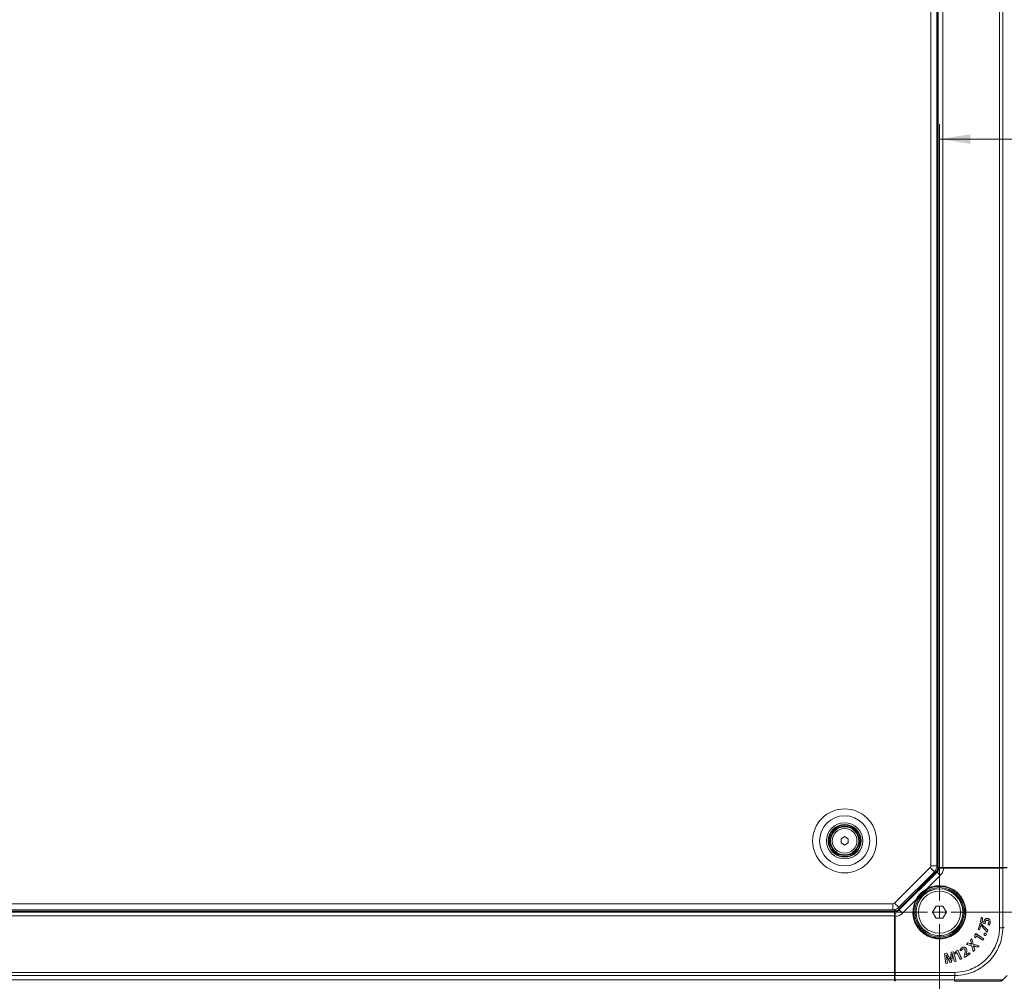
# Model space of a CAD drawing. Header units: millimetres. Extents: x 0 to 1118, y 0 to 864.
# Tile 73 of 256: x 343 to 449, y 266 to 369. Entities that reach past the tile are written whole.
import ezdxf

# ---------------------------------------------------------------- set-up
doc = ezdxf.new("R2010")
doc.units = ezdxf.units.MM
doc.styles.add('SLDTEXTSTYLE3', font='TXT', dxfattribs={"width": 0.605})
doc.dimstyles.new('SLDDIMSTYLE0', dxfattribs={"dimtxt": 3.175, "dimasz": 3.302, "dimexe": 0, "dimexo": 0.0625, "dimgap": 0.79375, "dimtad": 0, "dimtih": 1, "dimtoh": 1, "dimdec": 1, "dimlfac": 4, "dimrnd": 1e-09, "dimzin": 12, "dimdsep": 46, "dimtxsty": 'SLDTEXTSTYLE3', "dimsah": 1, "dimcen": 0.09, "dimadec": 0, "dimazin": 3, "dimtfac": 1, "dimtofl": 0, "dimtmove": 0, "dimatfit": 3, "dimfxl": 1, "dimfrac": 2, "dimtolj": 1, "dimtzin": 12, "dimarcsym": 0})
doc.dimstyles.new('SLDDIMSTYLE1', dxfattribs={"dimtxt": 3.175, "dimasz": 3.302, "dimexe": 0, "dimexo": 0.0625, "dimgap": 0.79375, "dimtad": 0, "dimtih": 1, "dimtoh": 1, "dimdec": 1, "dimlfac": 4, "dimrnd": 1e-09, "dimzin": 4, "dimdsep": 46, "dimtxsty": 'SLDTEXTSTYLE3', "dimsah": 1, "dimcen": 0.09, "dimadec": 0, "dimazin": 1, "dimtfac": 1, "dimtofl": 0, "dimtmove": 0, "dimatfit": 3, "dimfxl": 1, "dimfrac": 2, "dimtolj": 1, "dimtzin": 12, "dimarcsym": 0})

# ---------------------------------------------------------------- blocks, each defined once
blk = doc.blocks.new('_D_8')
at = {"color": 7, "linetype": 'Continuous', "lineweight": 0}
for p, q in [((441.58, 272.11), (441.58, 216.89)), ((425.95, 244.15), (425.95, 216.89)), ((425.95, 218.49), (417.79, 218.49)), ((441.58, 218.49), (425.95, 218.49))]:
    blk.add_line(p, q, dxfattribs=at)
for points in [[(425.95, 218.49), (429.25, 217.99), (429.25, 219)], [(441.58, 218.49), (438.27, 219), (438.27, 217.99)]]:
    blk.add_solid(points, dxfattribs=at)
at = {"color": 7, "linetype": 'Continuous', "lineweight": 0, "insert": (409.3, 220.15), "char_height": 3.175, "attachment_point": 1, "style": 'SLDTEXTSTYLE3'}
blk.add_mtext('62.5', dxfattribs=at)
blk = doc.blocks.new('_D_9')
at = {"color": 7, "linetype": 'Continuous', "lineweight": 0}
for p, q in [((441.58, 272.11), (441.58, 193.01)), ((261.93, 199.36), (261.93, 193.01)), ((261.93, 194.61), (346.29, 194.61)), ((441.58, 194.61), (357.21, 194.61))]:
    blk.add_line(p, q, dxfattribs=at)
for points in [[(261.93, 194.61), (265.23, 194.1), (265.23, 195.12)], [(441.58, 194.61), (438.27, 195.12), (438.27, 194.1)]]:
    blk.add_solid(points, dxfattribs=at)
at = {"color": 7, "linetype": 'Continuous', "lineweight": 0, "insert": (346.29, 196.27), "char_height": 3.175, "attachment_point": 1, "style": 'SLDTEXTSTYLE3'}
blk.add_mtext('718.6', dxfattribs=at)
blk = doc.blocks.new('_D_10')
at = {"color": 7, "linetype": 'Continuous', "lineweight": 0}
for p, q in [((439.98, 273.71), (222.4, 273.71)), ((224, 273.71), (224, 239.77)), ((224, 200.96), (224, 234.9)), ((260.33, 200.96), (222.4, 200.96))]:
    blk.add_line(p, q, dxfattribs=at)
for points in [[(224, 273.71), (223.5, 270.41), (224.51, 270.41)], [(224, 200.96), (224.51, 204.26), (223.5, 204.26)]]:
    blk.add_solid(points, dxfattribs=at)
at = {"color": 7, "linetype": 'Continuous', "lineweight": 0, "insert": (218.55, 238.99), "char_height": 3.175, "attachment_point": 1, "style": 'SLDTEXTSTYLE3'}
blk.add_mtext('291.0', dxfattribs=at)
blk = doc.blocks.new('_D_11')
at = {"color": 7, "linetype": 'Continuous', "lineweight": 0}
for p, q in [((443.18, 273.71), (469.39, 273.71)), ((467.79, 273.71), (467.79, 261.92)), ((467.79, 245.25), (467.79, 257.05)), ((427.05, 245.25), (469.39, 245.25))]:
    blk.add_line(p, q, dxfattribs=at)
for points in [[(467.79, 273.71), (467.29, 270.41), (468.3, 270.41)], [(467.79, 245.25), (468.3, 248.55), (467.29, 248.55)]]:
    blk.add_solid(points, dxfattribs=at)
at = {"color": 7, "linetype": 'Continuous', "lineweight": 0, "insert": (462.34, 261.14), "char_height": 3.175, "attachment_point": 1, "style": 'SLDTEXTSTYLE3'}
blk.add_mtext('113.8', dxfattribs=at)
blk = doc.blocks.new('_D_12')
at = {"color": 7, "linetype": 'Continuous', "lineweight": 0}
for p, q in [((520.82, 345.84), (559.74, 345.84)), ((558.14, 345.84), (558.14, 312.21)), ((558.14, 273.71), (558.14, 307.34)), ((443.18, 273.71), (559.74, 273.71))]:
    blk.add_line(p, q, dxfattribs=at)
for points in [[(558.14, 345.84), (557.63, 342.54), (558.65, 342.54)], [(558.14, 273.71), (558.65, 277.01), (557.63, 277.01)]]:
    blk.add_solid(points, dxfattribs=at)
at = {"color": 7, "linetype": 'Continuous', "lineweight": 0, "insert": (552.68, 311.43), "char_height": 3.175, "attachment_point": 1, "style": 'SLDTEXTSTYLE3'}
blk.add_mtext('288.5', dxfattribs=at)
blk = doc.blocks.new('_D_13')
at = {"color": 7, "linetype": 'Continuous', "lineweight": 0}
for p, q in [((441.58, 275.31), (441.58, 357.89)), ((519.35, 346.19), (519.35, 357.89)), ((441.58, 356.29), (475.01, 356.29)), ((519.35, 356.29), (485.92, 356.29))]:
    blk.add_line(p, q, dxfattribs=at)
for points in [[(441.58, 356.29), (444.88, 355.78), (444.88, 356.79)], [(519.35, 356.29), (516.05, 356.79), (516.05, 355.78)]]:
    blk.add_solid(points, dxfattribs=at)
at = {"color": 7, "linetype": 'Continuous', "lineweight": 0, "insert": (475.01, 357.94), "char_height": 3.175, "attachment_point": 1, "style": 'SLDTEXTSTYLE3'}
blk.add_mtext('311.1', dxfattribs=at)
blk = doc.blocks.new('_D_14')
at = {"color": 7, "linetype": 'Continuous', "lineweight": 0}
for p, q in [((441.58, 272.11), (441.58, 204.41)), ((348.7, 244.15), (348.7, 204.41)), ((348.7, 206.01), (389.68, 206.01)), ((441.58, 206.01), (400.6, 206.01))]:
    blk.add_line(p, q, dxfattribs=at)
for points in [[(348.7, 206.01), (352, 205.5), (352, 206.52)], [(441.58, 206.01), (438.27, 206.52), (438.27, 205.5)]]:
    blk.add_solid(points, dxfattribs=at)
at = {"color": 7, "linetype": 'Continuous', "lineweight": 0, "insert": (389.68, 207.67), "char_height": 3.175, "attachment_point": 1, "style": 'SLDTEXTSTYLE3'}
blk.add_mtext('371.5', dxfattribs=at)
blk = doc.blocks.new('SW_CENTERMARKSYMBOL_8')
at = {"color": 0, "linetype": 'Continuous', "lineweight": 0}
for p, q in [((0, 1.27), (0, 3.2725)), ((-1.27, 0), (-3.2725, 0)), ((0, 0), (-0.635, 0)), ((0, 0), (0, 0.635)), ((0, 0), (0, -0.635)), ((0, 0), (0.635, 0)), ((1.27, 0), (3.2725, 0)), ((0, -1.27), (0, -3.2725))]:
    blk.add_line(p, q, dxfattribs=at)

msp = doc.modelspace()

# ---------------------------------------------------------------- linework, layer by layer
at = {"color": 9, "linetype": 'Continuous', "lineweight": 0}
for p, q in [((440.664, 278.678), (440.664, 401.497)), ((441.326, 278.5), (441.326, 401.675)), ((441.951, 401.675), (441.951, 278.5)), ((447.994, 278.5), (447.994, 401.675)), ((448.348, 401.675), (448.348, 278.5)), ((436.787, 274.698), (440.59, 278.501)), ((437.287, 273.971), (441.318, 278.002)), ((440.59, 278.501), (441.05, 278.042)), ((440.664, 278.678), (441.314, 278.678)), ((441.318, 278.002), (441.242, 278.04)), ((441.67, 277.649), (441.318, 278.002)), ((441.778, 278.45), (441.883, 278.45)), ((441.883, 278.45), (448.348, 278.45)), ((447.994, 272.062), (447.994, 278.432)), ((448.348, 278.435), (448.348, 272.06)), ((441.67, 277.649), (440.231, 276.21)), ((440.255, 276.166), (440.231, 276.21)), ((250.292, 274.625), (436.61, 274.625)), ((436.61, 274.625), (436.61, 273.975)), ((436.787, 274.698), (437.247, 274.239)), ((439.079, 275.057), (437.64, 273.618)), ((439.079, 275.057), (439.123, 275.034)), ((250.114, 273.962), (436.789, 273.962)), ((436.839, 273.406), (436.839, 273.511)), ((437.248, 274.047), (437.287, 273.971)), ((437.64, 273.618), (437.287, 273.971)), ((436.789, 273.337), (250.114, 273.337)), ((436.839, 266.941), (436.839, 273.406)), ((444.842, 270.359), (444.842, 270.361)), ((444.967, 270.486), (444.965, 270.485)), ((445.272, 269.902), (445.274, 269.903)), ((445.419, 270.051), (445.418, 270.049)), ((442.372, 268.688), (442.374, 268.688)), ((442.492, 268.756), (442.491, 268.755)), ((442.92, 268.861), (442.922, 268.861)), ((443.072, 268.855), (443.069, 268.855)), ((444.251, 269.138), (444.249, 269.138)), ((250.114, 267.295), (436.789, 267.295)), ((436.789, 267.337), (436.824, 267.337)), ((436.856, 267.295), (443.227, 267.295)), ((436.789, 266.941), (250.114, 266.941)), ((250.114, 266.484), (436.789, 266.484)), ((436.832, 266.484), (443.201, 266.484)), ((443.229, 266.941), (436.854, 266.941)), ((443.201, 266.78), (443.201, 266.484))]:
    msp.add_line(p, q, dxfattribs=at)
at = {"color": 7, "linetype": 'Continuous', "lineweight": 15}
for p, q in [((441.314, 278.678), (441.314, 401.497)), ((441.451, 278.5), (441.451, 401.675)), ((431.064, 281.561), (431.451, 281.785)), ((431.064, 281.114), (431.064, 281.561)), ((431.451, 280.89), (431.064, 281.114)), ((431.451, 281.785), (431.839, 281.561)), ((431.839, 281.114), (431.451, 280.89)), ((431.839, 281.561), (431.839, 281.114)), ((437.247, 274.239), (441.05, 278.042)), ((437.248, 274.047), (441.242, 278.04)), ((441.281, 278.439), (441.449, 278.439)), ((441.296, 278.5), (441.379, 278.5)), ((441.379, 278.5), (441.318, 278.439)), ((441.451, 278.5), (441.379, 278.5)), ((441.449, 278.439), (441.451, 278.45)), ((441.951, 278.5), (441.451, 278.5)), ((441.451, 278.45), (441.453, 278.461)), ((441.531, 278.441), (441.453, 278.461)), ((441.453, 278.461), (441.701, 278.461)), ((441.701, 278.461), (441.778, 278.45)), ((441.778, 278.45), (441.883, 278.465)), ((441.778, 278.45), (441.883, 278.435)), ((441.883, 278.45), (441.883, 278.465)), ((441.883, 278.465), (448.348, 278.465)), ((441.883, 278.45), (441.883, 278.435)), ((441.883, 278.435), (448.348, 278.435)), ((441.951, 278.5), (447.994, 278.5)), ((442.032, 278.432), (447.994, 278.432)), ((442.599, 278.465), (442.634, 278.5)), ((446.301, 278.465), (446.301, 278.5)), ((446.801, 278.5), (446.801, 278.465)), ((447.576, 278.465), (447.576, 278.5)), ((448.348, 278.5), (447.994, 278.5)), ((448.805, 278.5), (448.348, 278.5)), ((448.348, 278.465), (448.348, 278.45)), ((448.348, 278.465), (448.805, 278.457)), ((448.348, 278.45), (448.348, 278.435)), ((439.711, 275.577), (440.31, 276.176)), ((439.113, 274.979), (439.711, 275.577)), ((250.114, 273.837), (436.789, 273.837)), ((250.292, 273.975), (436.61, 273.975)), ((436.789, 273.91), (436.789, 273.993)), ((436.85, 273.971), (436.789, 273.91)), ((436.789, 273.91), (436.789, 273.837)), ((436.789, 273.337), (436.789, 273.837)), ((436.824, 273.406), (436.839, 273.511)), ((436.839, 273.837), (436.828, 273.836)), ((436.848, 273.757), (436.828, 273.836)), ((436.828, 273.587), (436.828, 273.836)), ((436.839, 273.511), (436.828, 273.587)), ((436.839, 273.837), (436.85, 273.839)), ((436.854, 273.406), (436.839, 273.511)), ((436.85, 274.007), (436.85, 273.839)), ((441.207, 274.353), (440.837, 273.712)), ((440.847, 273.712), (440.837, 273.712)), ((440.837, 273.712), (441.207, 273.072)), ((441.212, 274.344), (440.847, 273.712)), ((440.847, 273.712), (441.212, 273.081)), ((441.212, 274.344), (441.207, 274.353)), ((441.946, 274.353), (441.207, 274.353)), ((441.941, 274.344), (441.212, 274.344)), ((441.941, 274.344), (441.946, 274.353)), ((442.305, 273.712), (441.941, 274.344)), ((441.941, 273.081), (442.305, 273.712)), ((442.315, 273.712), (441.946, 274.353)), ((441.946, 273.072), (442.315, 273.712)), ((442.305, 273.712), (442.315, 273.712)), ((444.212, 273.625), (444.345, 273.625)), ((444.214, 273.75), (444.214, 273.712)), ((436.789, 273.337), (436.789, 267.295)), ((436.789, 272.655), (436.824, 272.69)), ((436.824, 266.941), (436.824, 273.406)), ((436.839, 273.406), (436.824, 273.406)), ((436.839, 273.406), (436.854, 273.406)), ((436.854, 266.941), (436.854, 273.406)), ((436.856, 273.257), (436.856, 267.295)), ((441.212, 273.081), (441.207, 273.072)), ((441.207, 273.072), (441.946, 273.072)), ((441.212, 273.081), (441.941, 273.081)), ((441.941, 273.081), (441.946, 273.072)), ((445.934, 272.53), (445.704, 271.885)), ((445.935, 272.527), (445.707, 271.886)), ((446.051, 272.489), (445.934, 272.53)), ((445.935, 272.527), (445.934, 272.53)), ((446.05, 272.487), (445.935, 272.527)), ((446.053, 273.153), (445.954, 272.635)), ((445.956, 272.637), (445.954, 272.635)), ((445.954, 272.635), (446.446, 272.472)), ((446.055, 273.15), (445.956, 272.637)), ((445.956, 272.637), (446.444, 272.475)), ((446.05, 272.487), (446.051, 272.489)), ((446.747, 271.781), (446.05, 272.487)), ((446.75, 271.782), (446.051, 272.489)), ((446.211, 273.122), (446.053, 273.153)), ((446.055, 273.15), (446.053, 273.153)), ((446.208, 273.121), (446.055, 273.15)), ((446.134, 272.736), (446.208, 273.121)), ((446.134, 272.736), (446.136, 272.737)), ((446.333, 272.666), (446.134, 272.736)), ((446.136, 272.737), (446.211, 273.122)), ((446.331, 272.669), (446.136, 272.737)), ((446.208, 273.121), (446.211, 273.122)), ((446.333, 272.666), (446.331, 272.669)), ((446.342, 272.742), (446.34, 272.743)), ((446.453, 272.972), (446.452, 272.974)), ((446.461, 272.611), (446.463, 272.61)), ((446.708, 272.861), (446.707, 272.859)), ((446.731, 273.053), (446.731, 273.055)), ((446.851, 272.606), (446.849, 272.606)), ((446.997, 272.584), (447, 272.584)), ((445.457, 271.426), (445.371, 271.29)), ((445.458, 271.423), (445.373, 271.289)), ((446.32, 270.883), (445.457, 271.426)), ((445.458, 271.423), (445.457, 271.426)), ((446.317, 270.883), (445.458, 271.423)), ((445.707, 271.886), (445.704, 271.885)), ((445.704, 271.885), (445.855, 271.831)), ((445.707, 271.886), (445.854, 271.834)), ((445.854, 271.834), (446.015, 272.286)), ((445.854, 271.834), (445.855, 271.831)), ((445.855, 271.831), (446.016, 272.283)), ((446.015, 272.286), (446.016, 272.283)), ((446.015, 272.286), (446.02, 272.284)), ((446.016, 272.283), (446.019, 272.282)), ((446.02, 272.284), (446.019, 272.282)), ((446.019, 272.282), (446.682, 271.59)), ((446.02, 272.284), (446.681, 271.594)), ((446.354, 271.404), (446.352, 271.405)), ((446.514, 271.456), (446.515, 271.458)), ((446.681, 271.594), (446.747, 271.781)), ((446.681, 271.594), (446.682, 271.59)), ((446.682, 271.59), (446.75, 271.782)), ((446.747, 271.781), (446.75, 271.782)), ((446.754, 272.396), (446.89, 272.33)), ((446.758, 272.397), (446.889, 272.333)), ((441.576, 271.075), (441.539, 271.075)), ((441.664, 270.944), (441.664, 271.076)), ((444.607, 270.433), (444.452, 270.276)), ((444.608, 270.431), (444.456, 270.277)), ((444.842, 270.361), (444.607, 270.433)), ((444.608, 270.431), (444.607, 270.433)), ((444.842, 270.359), (444.608, 270.431)), ((445.045, 270.876), (444.89, 270.718)), ((444.89, 270.718), (444.965, 270.485)), ((444.892, 270.718), (444.89, 270.718)), ((445.044, 270.871), (444.892, 270.718)), ((444.892, 270.718), (444.967, 270.486)), ((445.044, 270.871), (445.045, 270.876)), ((445.193, 270.291), (445.044, 270.871)), ((445.194, 270.293), (445.045, 270.876)), ((445.371, 271.29), (445.343, 271.015)), ((445.345, 271.016), (445.343, 271.015)), ((445.343, 271.015), (445.483, 270.965)), ((445.373, 271.289), (445.345, 271.016)), ((445.345, 271.016), (445.482, 270.968)), ((445.373, 271.289), (445.371, 271.29)), ((445.482, 270.968), (445.501, 271.174)), ((445.482, 270.968), (445.483, 270.965)), ((445.483, 270.965), (445.503, 271.173)), ((445.501, 271.174), (445.504, 271.179)), ((445.501, 271.174), (445.503, 271.173)), ((445.503, 271.173), (445.505, 271.176)), ((445.504, 271.179), (445.505, 271.176)), ((445.504, 271.179), (446.219, 270.728)), ((445.505, 271.176), (446.22, 270.725)), ((446.219, 270.728), (446.317, 270.883)), ((446.219, 270.728), (446.22, 270.725)), ((446.22, 270.725), (446.32, 270.883)), ((446.317, 270.883), (446.32, 270.883)), ((446.412, 271.246), (446.411, 271.244)), ((446.573, 271.298), (446.574, 271.297)), ((446.573, 271.298), (446.573, 271.298)), ((446.574, 271.297), (446.575, 271.297)), ((442.35, 269.331), (442.102, 269.274)), ((442.349, 269.328), (442.105, 269.272)), ((442.349, 269.328), (442.35, 269.331)), ((442.578, 268.947), (442.349, 269.328)), ((442.58, 268.948), (442.35, 269.331)), ((442.828, 269.441), (442.781, 268.996)), ((442.83, 269.439), (442.783, 268.996)), ((443.073, 269.498), (442.828, 269.441)), ((442.83, 269.439), (442.828, 269.441)), ((443.071, 269.495), (442.83, 269.439)), ((443.071, 269.495), (443.073, 269.498)), ((443.367, 268.483), (443.071, 269.495)), ((443.37, 268.482), (443.073, 269.498)), ((443.391, 269.592), (443.215, 269.379)), ((443.215, 269.379), (443.304, 269.26)), ((443.218, 269.379), (443.215, 269.379)), ((443.392, 269.59), (443.218, 269.379)), ((443.218, 269.379), (443.305, 269.263)), ((443.304, 269.26), (443.436, 269.422)), ((443.305, 269.263), (443.435, 269.423)), ((443.538, 269.658), (443.391, 269.592)), ((443.392, 269.59), (443.391, 269.592)), ((443.537, 269.655), (443.392, 269.59)), ((443.435, 269.423), (443.44, 269.426)), ((443.435, 269.423), (443.436, 269.422)), ((443.436, 269.422), (443.439, 269.423)), ((443.44, 269.426), (443.439, 269.423)), ((443.439, 269.423), (443.784, 268.651)), ((443.44, 269.426), (443.785, 268.654)), ((443.537, 269.655), (443.538, 269.658)), ((443.952, 268.729), (443.537, 269.655)), ((443.955, 268.728), (443.538, 269.658)), ((443.783, 269.674), (443.904, 269.59)), ((443.786, 269.675), (443.903, 269.593)), ((443.991, 269.93), (443.99, 269.932)), ((444.041, 269.781), (444.042, 269.779)), ((444.289, 269.735), (444.287, 269.734)), ((444.766, 269.39), (444.414, 269.163)), ((444.766, 269.387), (444.414, 269.16)), ((444.437, 269.853), (444.439, 269.854)), ((444.456, 270.277), (444.452, 270.276)), ((444.452, 270.276), (445.035, 270.123)), ((444.456, 270.277), (445.036, 270.124)), ((444.853, 269.255), (444.766, 269.39)), ((444.766, 269.387), (444.766, 269.39)), ((444.85, 269.256), (444.766, 269.387)), ((445.032, 270.301), (445.03, 270.299)), ((445.031, 270.296), (445.03, 270.299)), ((445.035, 270.301), (445.031, 270.296)), ((445.035, 270.301), (445.032, 270.301)), ((445.036, 270.124), (445.035, 270.123)), ((445.035, 270.123), (445.194, 269.524)), ((445.036, 270.124), (445.195, 269.528)), ((445.193, 270.291), (445.194, 270.293)), ((445.801, 270.14), (445.193, 270.291)), ((445.805, 270.141), (445.194, 270.293)), ((445.194, 269.524), (445.35, 269.681)), ((445.195, 269.528), (445.194, 269.524)), ((445.195, 269.528), (445.347, 269.681)), ((445.197, 270.112), (445.203, 270.117)), ((445.197, 270.112), (445.2, 270.111)), ((445.2, 270.111), (445.203, 270.115)), ((445.203, 270.117), (445.203, 270.115)), ((445.347, 269.681), (445.272, 269.902)), ((445.35, 269.681), (445.274, 269.903)), ((445.347, 269.681), (445.35, 269.681)), ((445.418, 270.049), (445.649, 269.983)), ((445.419, 270.051), (445.648, 269.985)), ((445.648, 269.985), (445.801, 270.14)), ((445.648, 269.985), (445.649, 269.983)), ((445.649, 269.983), (445.805, 270.141)), ((445.801, 270.14), (445.805, 270.141)), ((436.789, 268.987), (436.824, 268.987)), ((436.824, 268.487), (436.789, 268.487)), ((436.839, 268.484), (436.789, 268.484)), ((436.824, 268.35), (436.789, 268.35)), ((436.824, 268.337), (436.789, 268.337)), ((442.102, 269.274), (442.271, 268.228)), ((442.105, 269.272), (442.102, 269.274)), ((442.105, 269.272), (442.273, 268.231)), ((442.271, 268.228), (442.447, 268.269)), ((442.273, 268.231), (442.445, 268.27)), ((442.289, 269.132), (442.296, 269.134)), ((442.289, 269.132), (442.291, 269.13)), ((442.291, 269.13), (442.294, 269.131)), ((442.296, 269.134), (442.294, 269.131)), ((442.445, 268.27), (442.372, 268.688)), ((442.447, 268.269), (442.374, 268.688)), ((442.445, 268.27), (442.447, 268.269)), ((442.491, 268.755), (442.73, 268.347)), ((442.492, 268.756), (442.731, 268.349)), ((442.578, 268.947), (442.58, 268.948)), ((442.73, 268.347), (442.875, 268.38)), ((442.731, 268.349), (442.73, 268.347)), ((442.731, 268.349), (442.873, 268.382)), ((442.756, 268.61), (442.757, 268.612)), ((442.764, 268.611), (442.756, 268.61)), ((442.762, 268.613), (442.757, 268.612)), ((442.764, 268.611), (442.762, 268.613)), ((442.783, 268.996), (442.781, 268.996)), ((442.873, 268.382), (442.92, 268.861)), ((442.873, 268.382), (442.875, 268.38)), ((442.875, 268.38), (442.922, 268.861)), ((442.951, 269.285), (442.959, 269.287)), ((442.951, 269.285), (442.953, 269.283)), ((442.953, 269.283), (442.958, 269.284)), ((442.959, 269.287), (442.958, 269.284)), ((443.069, 268.855), (443.187, 268.439)), ((443.072, 268.855), (443.188, 268.442)), ((443.187, 268.439), (443.37, 268.482)), ((443.188, 268.442), (443.187, 268.439)), ((443.188, 268.442), (443.367, 268.483)), ((443.305, 269.263), (443.304, 269.26)), ((443.367, 268.483), (443.37, 268.482)), ((443.784, 268.651), (443.955, 268.728)), ((443.785, 268.654), (443.784, 268.651)), ((443.785, 268.654), (443.952, 268.729)), ((443.952, 268.729), (443.955, 268.728)), ((444.249, 269.138), (444.208, 268.98)), ((444.208, 268.98), (444.272, 268.881)), ((444.21, 268.98), (444.208, 268.98)), ((444.251, 269.138), (444.21, 268.98)), ((444.21, 268.98), (444.272, 268.884)), ((444.272, 268.884), (444.85, 269.256)), ((444.272, 268.881), (444.853, 269.255)), ((444.272, 268.884), (444.272, 268.881)), ((444.41, 269.165), (444.444, 269.279)), ((444.41, 269.165), (444.413, 269.166)), ((444.414, 269.16), (444.41, 269.165)), ((444.413, 269.166), (444.446, 269.279)), ((444.414, 269.163), (444.413, 269.166)), ((444.414, 269.16), (444.414, 269.163)), ((444.444, 269.279), (444.446, 269.279)), ((444.85, 269.256), (444.853, 269.255)), ((436.789, 267.837), (436.824, 267.837)), ((436.789, 266.941), (436.789, 267.295)), ((442.273, 268.231), (442.271, 268.228)), ((436.789, 266.484), (436.789, 266.941)), ((436.789, 266.687), (436.828, 266.687)), ((436.789, 266.337), (436.789, 266.484)), ((436.824, 266.941), (436.832, 266.484)), ((436.839, 266.941), (436.824, 266.941)), ((436.854, 266.941), (436.839, 266.941)), ((448.805, 266.941), (448.348, 266.484))]:
    msp.add_line(p, q, dxfattribs=at)
at = {"color": 7, "linetype": 'Continuous', "lineweight": 15, "flags": 128}
for points in [[(444.291, 274.264), (444.247, 274.091), (444.214, 273.75)], [(446.444, 272.475), (446.445, 272.473), (446.446, 272.472)], [(446.758, 272.397), (446.756, 272.397), (446.754, 272.396)], [(446.889, 272.333), (446.89, 272.332), (446.89, 272.33)], [(441.539, 271.075), (441.197, 271.041), (441.025, 270.998)], [(446.573, 271.298), (446.574, 271.298), (446.574, 271.297), (446.575, 271.297)], [(443.786, 269.675), (443.784, 269.674), (443.783, 269.674)], [(443.903, 269.593), (443.904, 269.591), (443.904, 269.59)]]:
    msp.add_lwpolyline(points, dxfattribs=at)
at = {"color": 9, "linetype": 'Continuous', "lineweight": 0}
for radius in [3.417, 2.677, 1.938, 1.318]:
    msp.add_circle((431.451, 281.337), radius, dxfattribs=at)
at = {"color": 7, "linetype": 'Continuous', "lineweight": 15}
for centre, radius in [((431.451, 281.337), 1.75), ((431.451, 281.337), 1.688), ((431.451, 281.337), 1.575), ((431.451, 281.337), 1.5), ((441.576, 273.712), 2.637), ((441.576, 273.712), 2.512), ((441.576, 273.712), 2.5), ((441.576, 273.712), 2.25)]:
    msp.add_circle(centre, radius, dxfattribs=at)
at = {"color": 9, "linetype": 'Continuous', "lineweight": 0}
for centre, radius, start, end in [((440.414, 278.678), 0.25, 315, 0), ((441.576, 273.712), 2.837, 151.69971, 118.30029), ((441.576, 273.712), 2.787, 151.69971, 118.30029), ((436.61, 274.875), 0.25, 270, 315)]:
    msp.add_arc(centre, radius, start, end, dxfattribs=at)
at = {"color": 7, "linetype": 'Continuous', "lineweight": 15}
for centre, radius, start, end in [((440.414, 278.678), 0.9, 315, 0), ((441.576, 273.712), 2.77, 145.45588, 124.54412), ((441.576, 273.712), 2.77, 124.54412, 145.45588), ((436.61, 274.875), 0.9, 270, 315)]:
    msp.add_arc(centre, radius, start, end, dxfattribs=at)
for centre, major_axis, start_param, end_param in [((447.994, 278.441), (0.5, 0), 4.712389, 5.4977871), ((436.847, 267.295), (0, 0.5), 3.9269908, 4.712389), ((436.838, 266.837), (0, 0.5), 2.3561945, 3.1415927)]:
    msp.add_ellipse(centre, major_axis=major_axis, ratio=0.0174551, start_param=start_param, end_param=end_param, dxfattribs=at)
for points, knots in [([(441.242, 278.04), (441.293, 278.1), (441.392, 278.218), (441.431, 278.366), (441.449, 278.439)], [0, 0, 0, 0, 0.5120471, 1, 1, 1, 1]), ([(441.531, 278.441), (441.541, 278.44), (441.559, 278.438), (441.655, 278.435), (441.789, 278.433), (441.923, 278.433), (442.005, 278.433), (442.032, 278.432)], [0, 0, 0, 0, 0.2229665, 0.4459065, 0.6696214, 0.8946172, 1, 1, 1, 1]), ([(436.856, 273.257), (436.856, 273.314), (436.856, 273.427), (436.854, 273.577), (436.852, 273.691), (436.85, 273.745), (436.848, 273.755), (436.848, 273.757)], [0, 0, 0, 0, 0.2256354, 0.4512756, 0.6767085, 0.9011407, 1, 1, 1, 1]), ([(436.85, 273.839), (436.922, 273.858), (437.071, 273.896), (437.188, 273.996), (437.248, 274.047)], [0, 0, 0, 0, 0.48797069, 1, 1, 1, 1]), ([(446.34, 272.743), (446.339, 272.737), (446.337, 272.725), (446.333, 272.7), (446.332, 272.682), (446.331, 272.669)], [0, 0, 0, 0, 0.2502899, 0.5006072, 1, 1, 1, 1]), ([(446.342, 272.742), (446.341, 272.736), (446.339, 272.724), (446.336, 272.705), (446.334, 272.686), (446.333, 272.673), (446.333, 272.666)], [0, 0, 0, 0, 0.2418024, 0.4836316, 0.741701, 1, 1, 1, 1]), ([(446.452, 272.974), (446.437, 272.956), (446.406, 272.92), (446.366, 272.843), (446.35, 272.782), (446.34, 272.743)], [0, 0, 0, 0, 0.2692177, 0.5387715, 1, 1, 1, 1]), ([(446.453, 272.972), (446.438, 272.954), (446.408, 272.919), (446.368, 272.842), (446.352, 272.781), (446.342, 272.742)], [0, 0, 0, 0, 0.268872, 0.5380803, 1, 1, 1, 1]), ([(446.444, 272.475), (446.445, 272.486), (446.446, 272.51), (446.451, 272.555), (446.457, 272.589), (446.461, 272.611)], [0, 0, 0, 0, 0.2558328, 0.5117225, 1, 1, 1, 1]), ([(446.446, 272.472), (446.447, 272.483), (446.448, 272.507), (446.453, 272.553), (446.459, 272.588), (446.463, 272.61)], [0, 0, 0, 0, 0.2511466, 0.5023637, 1, 1, 1, 1]), ([(446.731, 273.055), (446.706, 273.059), (446.649, 273.067), (446.56, 273.05), (446.491, 273.013), (446.46, 272.982), (446.452, 272.974)], [0, 0, 0, 0, 0.247593, 0.5662847, 0.8817412, 1, 1, 1, 1]), ([(446.731, 273.053), (446.706, 273.057), (446.649, 273.065), (446.56, 273.048), (446.492, 273.011), (446.462, 272.98), (446.453, 272.972)], [0, 0, 0, 0, 0.2493864, 0.5680194, 0.8834066, 1, 1, 1, 1]), ([(446.461, 272.611), (446.473, 272.662), (446.49, 272.734), (446.544, 272.813), (446.596, 272.853), (446.655, 272.868), (446.692, 272.863), (446.708, 272.861)], [0, 0, 0, 0, 0.3912078, 0.5553782, 0.7206768, 0.8760478, 1, 1, 1, 1]), ([(446.463, 272.61), (446.475, 272.661), (446.492, 272.733), (446.546, 272.812), (446.597, 272.851), (446.655, 272.866), (446.691, 272.861), (446.707, 272.859)], [0, 0, 0, 0, 0.3934046, 0.5567871, 0.7212922, 0.8762227, 1, 1, 1, 1]), ([(446.707, 272.859), (446.731, 272.851), (446.772, 272.839), (446.816, 272.797), (446.844, 272.741), (446.858, 272.675), (446.852, 272.628), (446.849, 272.606)], [0, 0, 0, 0, 0.2266028, 0.3896557, 0.5524847, 0.8017068, 1, 1, 1, 1]), ([(446.708, 272.861), (446.731, 272.854), (446.772, 272.841), (446.817, 272.799), (446.846, 272.743), (446.86, 272.676), (446.854, 272.628), (446.851, 272.606)], [0, 0, 0, 0, 0.2241887, 0.38778, 0.5511971, 0.7994433, 1, 1, 1, 1]), ([(447, 272.584), (447.006, 272.655), (447.017, 272.767), (446.955, 272.91), (446.873, 273.001), (446.79, 273.042), (446.742, 273.053), (446.731, 273.055)], [0, 0, 0, 0, 0.3488531, 0.550932, 0.7533311, 0.9463329, 1, 1, 1, 1]), ([(446.997, 272.584), (447.004, 272.655), (447.014, 272.767), (446.953, 272.909), (446.872, 272.999), (446.789, 273.04), (446.741, 273.051), (446.731, 273.053)], [0, 0, 0, 0, 0.3488471, 0.5508716, 0.7532202, 0.9462317, 1, 1, 1, 1]), ([(446.849, 272.606), (446.843, 272.582), (446.831, 272.533), (446.799, 272.461), (446.769, 272.418), (446.754, 272.396)], [0, 0, 0, 0, 0.3235218, 0.6578603, 1, 1, 1, 1]), ([(446.851, 272.606), (446.845, 272.582), (446.833, 272.532), (446.801, 272.462), (446.772, 272.419), (446.758, 272.397)], [0, 0, 0, 0, 0.3258271, 0.659161, 1, 1, 1, 1]), ([(446.889, 272.333), (446.903, 272.352), (446.931, 272.391), (446.97, 272.475), (446.987, 272.541), (446.997, 272.584)], [0, 0, 0, 0, 0.2589363, 0.5173836, 1, 1, 1, 1]), ([(446.89, 272.33), (446.904, 272.35), (446.932, 272.389), (446.972, 272.474), (446.989, 272.541), (447, 272.584)], [0, 0, 0, 0, 0.2608508, 0.52127, 1, 1, 1, 1]), ([(446.352, 271.405), (446.346, 271.388), (446.335, 271.358), (446.343, 271.314), (446.361, 271.281), (446.386, 271.258), (446.404, 271.248), (446.411, 271.244)], [0, 0, 0, 0, 0.2837369, 0.4793642, 0.6749761, 0.8762656, 1, 1, 1, 1]), ([(446.354, 271.404), (446.348, 271.387), (446.337, 271.357), (446.345, 271.314), (446.364, 271.281), (446.388, 271.259), (446.406, 271.249), (446.412, 271.246)], [0, 0, 0, 0, 0.28911165, 0.48436986, 0.67958572, 0.8812901, 1, 1, 1, 1]), ([(446.515, 271.458), (446.499, 271.464), (446.47, 271.475), (446.426, 271.472), (446.392, 271.456), (446.367, 271.432), (446.356, 271.413), (446.352, 271.405)], [0, 0, 0, 0, 0.2740763, 0.4695871, 0.6658472, 0.8514987, 1, 1, 1, 1]), ([(446.514, 271.456), (446.498, 271.462), (446.469, 271.473), (446.426, 271.469), (446.393, 271.454), (446.368, 271.43), (446.358, 271.412), (446.354, 271.404)], [0, 0, 0, 0, 0.2791713, 0.4738794, 0.6693085, 0.8545776, 1, 1, 1, 1]), ([(446.573, 271.298), (446.578, 271.314), (446.588, 271.34), (446.583, 271.381), (446.568, 271.414), (446.543, 271.44), (446.523, 271.451), (446.514, 271.456)], [0, 0, 0, 0, 0.2554524, 0.4441378, 0.6324027, 0.8400944, 1, 1, 1, 1]), ([(446.575, 271.297), (446.58, 271.312), (446.59, 271.339), (446.586, 271.38), (446.57, 271.414), (446.545, 271.441), (446.525, 271.453), (446.515, 271.458)], [0, 0, 0, 0, 0.24964704, 0.43883729, 0.62775809, 0.83382104, 1, 1, 1, 1]), ([(445.03, 270.299), (445.007, 270.307), (444.964, 270.322), (444.901, 270.343), (444.862, 270.355), (444.842, 270.361)], [0, 0, 0, 0, 0.379142, 0.6895422, 1, 1, 1, 1]), ([(445.031, 270.296), (445.007, 270.305), (444.964, 270.32), (444.901, 270.34), (444.862, 270.353), (444.842, 270.359)], [0, 0, 0, 0, 0.3766099, 0.6882754, 1, 1, 1, 1]), ([(444.965, 270.485), (444.973, 270.461), (444.987, 270.418), (445.01, 270.357), (445.025, 270.32), (445.032, 270.301)], [0, 0, 0, 0, 0.3832035, 0.6915286, 1, 1, 1, 1]), ([(444.967, 270.486), (444.975, 270.462), (444.989, 270.419), (445.012, 270.357), (445.027, 270.32), (445.035, 270.301)], [0, 0, 0, 0, 0.3807582, 0.6903054, 1, 1, 1, 1]), ([(446.411, 271.244), (446.428, 271.238), (446.456, 271.227), (446.5, 271.231), (446.536, 271.247), (446.56, 271.272), (446.57, 271.29), (446.574, 271.297)], [0, 0, 0, 0, 0.2710946, 0.4740543, 0.6772857, 0.8740495, 1, 1, 1, 1]), ([(446.412, 271.246), (446.429, 271.24), (446.457, 271.229), (446.501, 271.234), (446.536, 271.25), (446.559, 271.274), (446.569, 271.292), (446.573, 271.298)], [0, 0, 0, 0, 0.2748675, 0.476455, 0.6782894, 0.8737116, 1, 1, 1, 1]), ([(443.99, 269.932), (443.962, 269.912), (443.89, 269.86), (443.82, 269.768), (443.791, 269.695), (443.783, 269.674)], [0, 0, 0, 0, 0.2988214, 0.7938796, 1, 1, 1, 1]), ([(443.991, 269.93), (443.964, 269.91), (443.892, 269.858), (443.822, 269.768), (443.794, 269.696), (443.786, 269.675)], [0, 0, 0, 0, 0.30007674, 0.79744417, 1, 1, 1, 1]), ([(443.903, 269.593), (443.913, 269.616), (443.93, 269.658), (443.972, 269.725), (444.014, 269.759), (444.041, 269.781)], [0, 0, 0, 0, 0.3191578, 0.5704597, 1, 1, 1, 1]), ([(443.904, 269.59), (443.914, 269.613), (443.931, 269.655), (443.972, 269.723), (444.015, 269.757), (444.042, 269.779)], [0, 0, 0, 0, 0.31714354, 0.57050014, 1, 1, 1, 1]), ([(444.439, 269.854), (444.412, 269.888), (444.36, 269.953), (444.249, 269.999), (444.132, 270), (444.048, 269.966), (444.001, 269.938), (443.99, 269.932)], [0, 0, 0, 0, 0.254989, 0.4802614, 0.6776544, 0.9227771, 1, 1, 1, 1]), ([(444.437, 269.853), (444.41, 269.887), (444.358, 269.951), (444.248, 269.997), (444.133, 269.997), (444.049, 269.964), (444.002, 269.936), (443.991, 269.93)], [0, 0, 0, 0, 0.2547223, 0.4799481, 0.6772944, 0.9226686, 1, 1, 1, 1]), ([(444.041, 269.781), (444.065, 269.794), (444.103, 269.815), (444.163, 269.822), (444.212, 269.808), (444.258, 269.779), (444.279, 269.749), (444.289, 269.735)], [0, 0, 0, 0, 0.28522731, 0.45098958, 0.61771374, 0.81941146, 1, 1, 1, 1]), ([(444.042, 269.779), (444.066, 269.792), (444.103, 269.812), (444.162, 269.82), (444.211, 269.806), (444.256, 269.777), (444.277, 269.748), (444.287, 269.734)], [0, 0, 0, 0, 0.2858471, 0.4510286, 0.6171853, 0.8186625, 1, 1, 1, 1]), ([(444.287, 269.734), (444.301, 269.704), (444.334, 269.633), (444.327, 269.501), (444.299, 269.333), (444.267, 269.211), (444.249, 269.138)], [0, 0, 0, 0, 0.156836, 0.3822149, 0.6337207, 1, 1, 1, 1]), ([(444.289, 269.735), (444.303, 269.705), (444.336, 269.634), (444.329, 269.5), (444.301, 269.332), (444.27, 269.21), (444.251, 269.138)], [0, 0, 0, 0, 0.1576035, 0.3836018, 0.6355895, 1, 1, 1, 1]), ([(444.444, 269.279), (444.456, 269.328), (444.48, 269.425), (444.501, 269.574), (444.501, 269.724), (444.458, 269.811), (444.437, 269.853)], [0, 0, 0, 0, 0.2547076, 0.509676, 0.7664143, 1, 1, 1, 1]), ([(444.446, 269.279), (444.458, 269.327), (444.482, 269.424), (444.503, 269.573), (444.503, 269.724), (444.46, 269.812), (444.439, 269.854)], [0, 0, 0, 0, 0.2539302, 0.508119, 0.7640373, 1, 1, 1, 1]), ([(445.272, 269.902), (445.264, 269.926), (445.249, 269.973), (445.225, 270.044), (445.206, 270.089), (445.197, 270.112)], [0, 0, 0, 0, 0.33742198, 0.66848372, 1, 1, 1, 1]), ([(445.274, 269.903), (445.266, 269.927), (445.251, 269.974), (445.227, 270.044), (445.209, 270.089), (445.2, 270.111)], [0, 0, 0, 0, 0.3394357, 0.6694961, 1, 1, 1, 1]), ([(445.203, 270.117), (445.226, 270.109), (445.274, 270.093), (445.346, 270.072), (445.395, 270.058), (445.419, 270.051)], [0, 0, 0, 0, 0.3315217, 0.6657189, 1, 1, 1, 1]), ([(445.203, 270.115), (445.227, 270.107), (445.274, 270.091), (445.346, 270.07), (445.394, 270.056), (445.418, 270.049)], [0, 0, 0, 0, 0.3333365, 0.6666277, 1, 1, 1, 1]), ([(442.372, 268.688), (442.363, 268.737), (442.345, 268.836), (442.318, 268.984), (442.298, 269.083), (442.289, 269.132)], [0, 0, 0, 0, 0.33177482, 0.66588286, 1, 1, 1, 1]), ([(442.374, 268.688), (442.365, 268.737), (442.348, 268.836), (442.32, 268.983), (442.301, 269.081), (442.291, 269.13)], [0, 0, 0, 0, 0.3332064, 0.6665987, 1, 1, 1, 1]), ([(442.294, 269.131), (442.316, 269.086), (442.357, 269), (442.423, 268.875), (442.468, 268.795), (442.491, 268.755)], [0, 0, 0, 0, 0.35334565, 0.67656809, 1, 1, 1, 1]), ([(442.296, 269.134), (442.317, 269.089), (442.359, 269.002), (442.425, 268.876), (442.47, 268.796), (442.492, 268.756)], [0, 0, 0, 0, 0.35193923, 0.67586293, 1, 1, 1, 1]), ([(442.756, 268.61), (442.734, 268.655), (442.695, 268.734), (442.635, 268.846), (442.597, 268.913), (442.578, 268.947)], [0, 0, 0, 0, 0.3935452, 0.696705, 1, 1, 1, 1]), ([(442.757, 268.612), (442.735, 268.657), (442.696, 268.736), (442.636, 268.848), (442.599, 268.914), (442.58, 268.948)], [0, 0, 0, 0, 0.3951441, 0.697506, 1, 1, 1, 1]), ([(442.781, 268.996), (442.777, 268.946), (442.77, 268.857), (442.764, 268.73), (442.762, 268.652), (442.762, 268.613)], [0, 0, 0, 0, 0.3913113, 0.6956005, 1, 1, 1, 1]), ([(442.783, 268.996), (442.779, 268.946), (442.772, 268.857), (442.767, 268.729), (442.765, 268.65), (442.764, 268.611)], [0, 0, 0, 0, 0.3897151, 0.6948017, 1, 1, 1, 1]), ([(442.92, 268.861), (442.925, 268.911), (442.935, 269.006), (442.945, 269.148), (442.949, 269.239), (442.951, 269.285)], [0, 0, 0, 0, 0.3528751, 0.6763398, 1, 1, 1, 1]), ([(442.922, 268.861), (442.927, 268.911), (442.937, 269.006), (442.947, 269.147), (442.951, 269.238), (442.953, 269.283)], [0, 0, 0, 0, 0.3541542, 0.6769804, 1, 1, 1, 1]), ([(442.958, 269.284), (442.969, 269.236), (442.991, 269.139), (443.03, 268.996), (443.056, 268.902), (443.069, 268.855)], [0, 0, 0, 0, 0.3378196, 0.6688819, 1, 1, 1, 1]), ([(442.959, 269.287), (442.97, 269.238), (442.993, 269.142), (443.032, 268.998), (443.058, 268.903), (443.072, 268.855)], [0, 0, 0, 0, 0.33624345, 0.66809265, 1, 1, 1, 1]), ([(447.994, 266.337), (447.984, 266.337), (447.963, 266.337), (447.795, 266.337), (447.503, 266.337), (447.089, 266.337), (446.574, 266.337), (445.971, 266.337), (445.267, 266.337), (444.502, 266.337), (443.803, 266.337), (443.366, 266.337), (443.201, 266.337)], [0, 0, 0, 0, 0.0929147, 0.1858152, 0.2944776, 0.4031621, 0.5002013, 0.6086254, 0.7170441, 0.8255688, 0.9340808, 1, 1, 1, 1])]:
    msp.add_open_spline(points, degree=3, knots=knots, dxfattribs=at)
at = {"color": 9, "linetype": 'Continuous', "lineweight": 0}
for points, knots in [([(441.318, 278.002), (441.373, 278.067), (441.481, 278.196), (441.515, 278.36), (441.531, 278.441)], [0, 0, 0, 0, 0.5093612, 1, 1, 1, 1]), ([(442.032, 278.432), (442.03, 278.42), (442.017, 278.268), (441.939, 277.976), (441.76, 277.758), (441.67, 277.649)], [0, 0, 0, 0, 0.04345689, 0.52080526, 1, 1, 1, 1]), ([(439.079, 275.057), (439.153, 275.188), (439.304, 275.455), (439.675, 275.872), (440.02, 276.082), (440.231, 276.21)], [0, 0, 0, 0, 0.272729, 0.5542341, 1, 1, 1, 1]), ([(440.255, 276.166), (440.049, 276.036), (439.587, 275.746), (439.288, 275.287), (439.123, 275.034)], [0, 0, 0, 0, 0.4464903, 1, 1, 1, 1]), ([(436.848, 273.757), (436.929, 273.774), (437.093, 273.808), (437.222, 273.916), (437.287, 273.971)], [0, 0, 0, 0, 0.4906289, 1, 1, 1, 1]), ([(437.64, 273.618), (437.531, 273.529), (437.314, 273.35), (437.021, 273.272), (436.869, 273.258), (436.856, 273.257)], [0, 0, 0, 0, 0.4773013, 0.9546063, 1, 1, 1, 1]), ([(443.227, 267.295), (443.595, 267.321), (444.233, 267.366), (445.096, 267.669), (445.87, 268.082), (446.557, 268.64), (447.126, 269.315), (447.544, 270.02), (447.834, 270.786), (447.974, 271.477), (447.989, 271.906), (447.994, 272.062)], [0, 0, 0, 0, 0.1476521, 0.2562048, 0.3647764, 0.4995885, 0.6089422, 0.7182918, 0.8277419, 0.9371756, 1, 1, 1, 1]), ([(448.348, 272.06), (448.342, 271.892), (448.326, 271.436), (448.181, 270.692), (447.876, 269.87), (447.43, 269.104), (446.819, 268.377), (446.079, 267.778), (445.245, 267.337), (444.315, 267.017), (443.624, 266.969), (443.229, 266.941)], [0, 0, 0, 0, 0.0627054, 0.1705801, 0.2816652, 0.3894286, 0.5004169, 0.6352697, 0.7422845, 0.8524245, 1, 1, 1, 1]), ([(448.348, 272.06), (448.361, 272.06), (448.405, 272.063), (448.457, 272.069), (448.497, 272.081), (448.506, 272.086), (448.508, 272.087), (448.508, 272.088)], [0, 0, 0, 0, 0.2452024, 0.8175352, 0.9606824, 0.9921507, 1, 1, 1, 1]), ([(443.201, 266.78), (443.203, 266.783), (443.211, 266.798), (443.221, 266.852), (443.226, 266.903), (443.229, 266.941)], [0, 0, 0, 0, 0.0512389, 0.3045526, 1, 1, 1, 1]), ([(443.201, 266.484), (443.378, 266.484), (443.844, 266.484), (444.596, 266.488), (445.418, 266.494), (446.182, 266.5), (446.834, 266.502), (447.387, 266.502), (447.83, 266.496), (448.137, 266.489), (448.315, 266.484), (448.337, 266.484), (448.347, 266.484)], [0, 0, 0, 0, 0.0657965, 0.1727607, 0.2828934, 0.389757, 0.4997969, 0.5968708, 0.7039461, 0.8142113, 0.9061257, 1, 1, 1, 1])]:
    msp.add_open_spline(points, degree=3, knots=knots, dxfattribs=at)
for points in [[(448.348, 272.06), (448.323, 272.06), (448.274, 272.06), (448.187, 272.061), (448.092, 272.061), (448.027, 272.062), (447.994, 272.062)], [(443.229, 266.941), (443.229, 266.965), (443.228, 267.014), (443.228, 267.102), (443.227, 267.196), (443.227, 267.262), (443.227, 267.295)], [(443.201, 266.484), (443.201, 266.462), (443.201, 266.418), (443.201, 266.373), (443.201, 266.343), (443.201, 266.339), (443.201, 266.337)]]:
    msp.add_open_spline(points, degree=3, dxfattribs=at)
at = {"color": 7, "linetype": 'Continuous', "lineweight": 15}
msp.add_open_spline([(448.348, 266.484), (448.323, 266.462), (448.274, 266.418), (448.187, 266.373), (448.092, 266.343), (448.027, 266.339), (447.994, 266.337)], degree=3, dxfattribs=at)

# ---------------------------------------------------------------- block references
at = {"color": 7, "linetype": 'Continuous', "lineweight": 0}
msp.add_blockref('SW_CENTERMARKSYMBOL_8', (441.576, 273.712), dxfattribs=at)

# ---------------------------------------------------------------- dimensions: what is measured, and where the dimension line sits
for base, p1, p2, picture, middle in [((519.351, 356.286), (441.576, 273.712), (519.351, 344.587), '_D_13', (480.464, 356.286)), ((261.926, 194.612), (441.576, 273.712), (261.926, 200.962), '_D_9', (351.751, 194.612)), ((441.576, 206.012), (348.701, 245.751), (441.576, 273.712), '_D_14', (395.139, 206.012)), ((425.951, 218.494), (441.576, 273.712), (425.951, 245.751), '_D_8', (413.541, 218.494))]:
    dim = msp.add_linear_dim(base=base, p1=p1, p2=p2, dimstyle='SLDDIMSTYLE0', dxfattribs=at)
    dim.commit()
    dim.dimension.update_dxf_attribs({"geometry": picture, "text_midpoint": middle, "dimtype": 160})
for base, p2, dimstyle, picture, middle in [((558.139, 345.837), (519.217, 345.837), 'SLDDIMSTYLE0', '_D_12', (558.139, 309.775)), ((224.003, 200.962), (261.926, 200.962), 'SLDDIMSTYLE1', '_D_10', (224.003, 237.337)), ((467.794, 245.251), (425.451, 245.251), 'SLDDIMSTYLE0', '_D_11', (467.794, 259.482))]:
    dim = msp.add_linear_dim(base=base, p1=(441.576, 273.712), p2=p2, angle=90, dimstyle=dimstyle, dxfattribs=at)
    dim.commit()
    dim.dimension.update_dxf_attribs({"geometry": picture, "text_midpoint": middle, "dimtype": 160})

doc.saveas('drawing.dxf')
